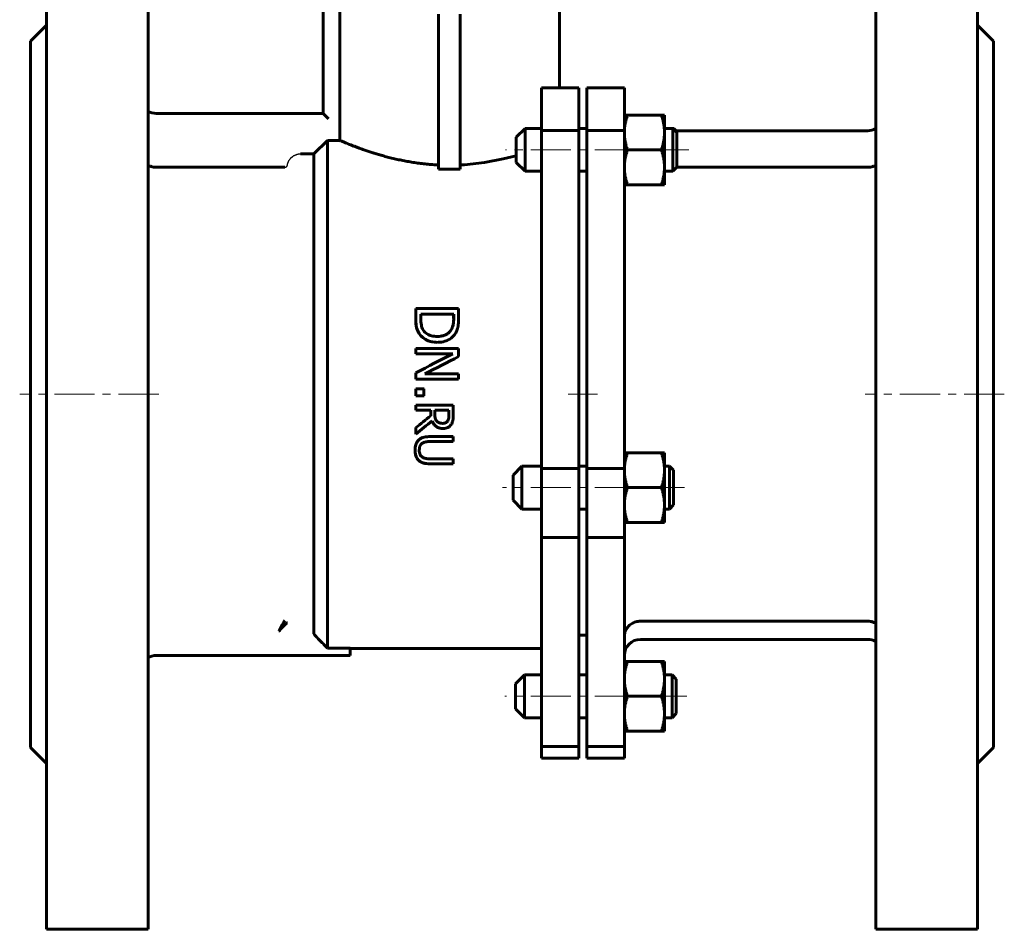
# Model space of a CAD drawing. Header units: millimetres. Extents: x -211 to 213, y -129 to 129.
# Tile 2 of 3: x 29 to 213, y -129 to 41. Entities that reach past the tile are written whole.
import ezdxf

# ---------------------------------------------------------------- set-up
doc = ezdxf.new("R2010")
doc.units = ezdxf.units.MM
for name, pattern in [('K5LT-1', [0]), ('K5LT_AXLED', [12, 7.5, -1.5, 1.5, -1.5]), ('K5LT_BASIC', [0])]:
    doc.linetypes.add(name, pattern=pattern)
doc.layers.add('Системный слой (1)', color=7, linetype='Continuous', true_color=0x6c6c6c)

# ---------------------------------------------------------------- blocks, each defined once
blk = doc.blocks.new('U0')
at = {"layer": 'Системный слой (1)', "color": 143, "linetype": 'K5LT_BASIC', "lineweight": 60, "true_color": 0x33acca}
for p, q in [((107.4, -18.19), (108.01, -18.15)), ((108.01, -18.15), (108.8, -17.96)), ((108.8, -17.96), (108.82, -17.95)), ((108.82, -17.95), (108.84, -17.94)), ((108.84, -17.94), (108.89, -17.92)), ((108.89, -17.92), (108.97, -17.89)), ((108.97, -17.89), (109.13, -17.8)), ((109.13, -17.8), (109.43, -17.61)), ((109.43, -17.61), (109.51, -17.54)), ((109.51, -17.54), (109.52, -17.53)), ((109.52, -17.53), (109.54, -17.51)), ((109.54, -17.51), (109.59, -17.47)), ((109.59, -17.47), (109.68, -17.38)), ((109.68, -17.38), (109.84, -17.19)), ((109.84, -17.19), (109.99, -16.98))]:
    blk.add_line(p, q, dxfattribs=at)
blk = doc.blocks.new('U1')
at = {"layer": 'Системный слой (1)', "color": 143, "linetype": 'K5LT_BASIC', "lineweight": 60, "true_color": 0x33acca}
for p, q in [((108.42, -34.44), (108.73, -34.41)), ((108.73, -34.41), (108.86, -34.37)), ((108.86, -34.37), (108.87, -34.37)), ((108.87, -34.37), (108.88, -34.37)), ((108.88, -34.37), (108.9, -34.36)), ((108.9, -34.36), (108.92, -34.35)), ((108.92, -34.35), (108.92, -34.35)), ((108.92, -34.35), (108.92, -34.35)), ((108.92, -34.35), (108.93, -34.35)), ((108.93, -34.35), (108.94, -34.34)), ((108.94, -34.34), (108.95, -34.33)), ((108.95, -34.33), (108.96, -34.33)), ((108.96, -34.33), (108.96, -34.33)), ((108.96, -34.33), (108.96, -34.33)), ((108.96, -34.33), (108.97, -34.33)), ((108.97, -34.33), (108.98, -34.32)), ((108.98, -34.32), (109, -34.31)), ((109, -34.31), (109.04, -34.29)), ((109.04, -34.29), (109.05, -34.28)), ((109.04, -34.29), (109.04, -34.29)), ((109.04, -34.29), (109.04, -34.29)), ((109.05, -34.28), (109.06, -34.28)), ((109.06, -34.28), (109.09, -34.26)), ((109.09, -34.26), (109.12, -34.24)), ((109.12, -34.24), (109.12, -34.23)), ((109.12, -34.23), (109.13, -34.23)), ((109.12, -34.24), (109.12, -34.24)), ((109.13, -34.23), (109.14, -34.22)), ((109.14, -34.22), (109.16, -34.21)), ((109.16, -34.21), (109.16, -34.2)), ((109.16, -34.2), (109.17, -34.2)), ((109.17, -34.2), (109.18, -34.19)), ((109.18, -34.19), (109.2, -34.17)), ((109.2, -34.17), (109.24, -34.13)), ((109.24, -34.13), (109.31, -34.05)), ((109.31, -34.05), (109.35, -34))]:
    blk.add_line(p, q, dxfattribs=at)
blk = doc.blocks.new('U2')
at = {"layer": 'Системный слой (1)', "color": 143, "linetype": 'K5LT_BASIC', "lineweight": 60, "true_color": 0x33acca}
for p, q in [((106.51, -34.15), (106.44, -33.96)), ((106.59, -34.31), (106.51, -34.15)), ((106.64, -34.38), (106.59, -34.31)), ((106.66, -34.42), (106.64, -34.38)), ((106.67, -34.44), (106.66, -34.42)), ((106.68, -34.45), (106.67, -34.44)), ((106.7, -34.49), (106.68, -34.45)), ((106.85, -34.69), (106.7, -34.49)), ((106.94, -34.78), (106.85, -34.69)), ((106.98, -34.83), (106.94, -34.78)), ((107, -34.85), (106.98, -34.83)), ((107.02, -34.86), (107, -34.85)), ((107.03, -34.87), (107.02, -34.86)), ((107.37, -35.13), (107.03, -34.87)), ((107.52, -35.21), (107.37, -35.13)), ((107.58, -35.24), (107.52, -35.21)), ((107.61, -35.25), (107.58, -35.24)), ((107.62, -35.25), (107.61, -35.25)), ((107.92, -35.35), (107.62, -35.25)), ((108.49, -35.41), (107.92, -35.35))]:
    blk.add_line(p, q, dxfattribs=at)
blk = doc.blocks.new('U3')
at = {"layer": 'Системный слой (1)', "color": 143, "linetype": 'K5LT_BASIC', "lineweight": 60, "true_color": 0x33acca}
for p, q in [((119.71, 14.97), (116.21, 14.3)), ((122.16, 15.59), (119.71, 14.97)), ((112.5, 13.9), (111.66, 13.85)), ((116.21, 14.3), (112.5, 13.9))]:
    blk.add_line(p, q, dxfattribs=at)
blk = doc.blocks.new('U11')
at = {"layer": 'Системный слой (1)', "color": 143, "linetype": 'K5LT_BASIC', "lineweight": 60, "true_color": 0x33acca}
for p, q in [((123.81, 12.67), (126.86, 12.67)), ((133.86, 12.67), (135.36, 12.67))]:
    blk.add_line(p, q, dxfattribs=at)
blk = doc.blocks.new('U12')
at = {"layer": 'Системный слой (1)', "color": 143, "linetype": 'K5LT_BASIC', "lineweight": 60, "true_color": 0x33acca}
for p, q in [((152.16, 16.67), (152.16, 19.91)), ((152.16, 13.44), (152.16, 16.67))]:
    blk.add_line(p, q, dxfattribs=at)
blk = doc.blocks.new('U13')
at = {"layer": 'Системный слой (1)', "color": 143, "linetype": 'K5LT_BASIC', "lineweight": 60, "true_color": 0x33acca}
for p, q in [((123.81, 20.67), (126.86, 20.67)), ((133.86, 20.67), (135.36, 20.67))]:
    blk.add_line(p, q, dxfattribs=at)
blk = doc.blocks.new('U16')
at = {"layer": 'Системный слой (1)', "color": 143, "linetype": 'K5LT_BASIC', "lineweight": 60, "true_color": 0x33acca}
for p, q in [((123.69, -89.45), (126.86, -89.45)), ((133.86, -89.45), (135.36, -89.45))]:
    blk.add_line(p, q, dxfattribs=at)
blk = doc.blocks.new('U17')
at = {"layer": 'Системный слой (1)', "color": 143, "linetype": 'K5LT_BASIC', "lineweight": 60, "true_color": 0x33acca}
for p, q in [((152.04, -84.46), (152.04, -82.22)), ((152.04, -88.69), (152.04, -84.46))]:
    blk.add_line(p, q, dxfattribs=at)
blk = doc.blocks.new('U18')
at = {"layer": 'Системный слой (1)', "color": 143, "linetype": 'K5LT_BASIC', "lineweight": 60, "true_color": 0x33acca}
for p, q in [((123.69, -81.45), (126.86, -81.45)), ((133.86, -81.45), (135.36, -81.45))]:
    blk.add_line(p, q, dxfattribs=at)
blk = doc.blocks.new('U22')
at = {"layer": 'Системный слой (1)', "color": 143, "linetype": 'K5LT_BASIC', "lineweight": 60, "true_color": 0x33acca}
for p, q in [((123.22, -42.45), (126.86, -42.45)), ((133.86, -42.45), (135.36, -42.45))]:
    blk.add_line(p, q, dxfattribs=at)
blk = doc.blocks.new('U23')
at = {"layer": 'Системный слой (1)', "color": 143, "linetype": 'K5LT_BASIC', "lineweight": 60, "true_color": 0x33acca}
for p, q in [((123.22, -50.45), (126.86, -50.45)), ((133.86, -50.45), (135.36, -50.45))]:
    blk.add_line(p, q, dxfattribs=at)
blk = doc.blocks.new('U24')
at = {"layer": 'Системный слой (1)', "color": 143, "linetype": 'K5LT_BASIC', "lineweight": 60, "true_color": 0x33acca}
for p, q in [((151.57, -45.93), (151.57, -43.21)), ((151.57, -49.68), (151.57, -45.93))]:
    blk.add_line(p, q, dxfattribs=at)

msp = doc.modelspace()

# ---------------------------------------------------------------- linework, layer by layer
at = {"layer": 'Системный слой (1)', "color": 143, "linetype": 'K5LT_BASIC', "lineweight": 60, "true_color": 0x33acca}
for p, q in [((86.07, 78.36), (86.07, 23.5)), ((34.36, 71), (34.36, -129)), ((53.36, 71), (53.36, -129)), ((189.36, 71), (189.36, -129)), ((208.36, 71), (208.36, -129)), ((89.22, 63.36), (89.22, 18.43)), ((130.26, 28.24), (130.26, 63.36)), ((107.66, 13.05), (107.66, 42.01)), ((111.66, 13.05), (111.66, 42.01)), ((31.36, 37), (34.36, 40)), ((211.36, 37), (208.36, 40)), ((31.36, 37), (31.36, -95)), ((211.36, 37), (211.36, -95)), ((126.86, 28.24), (133.86, 28.24)), ((126.86, 28.24), (126.86, 20.27)), ((133.86, 28.24), (133.86, 20.27)), ((135.36, 20.27), (135.36, 28.24)), ((142.36, 28.24), (135.36, 28.24)), ((142.36, 20.27), (142.36, 28.24)), ((86.07, 23.5), (54.86, 23.5)), ((87.07, 22.5), (86.07, 23.5)), ((142.36, 23.17), (142.95, 23.17)), ((149.28, 23.17), (142.95, 23.17)), ((149.28, 23.17), (149.86, 23.17)), ((149.86, 23.17), (149.86, 19.92)), ((122.16, 19.02), (123.81, 20.67)), ((123.81, 16.67), (123.81, 20.67)), ((126.86, 20.27), (126.86, -42.89)), ((126.86, 20.27), (133.86, 20.27)), ((133.86, 20.27), (133.86, -42.89)), ((135.36, -42.89), (135.36, 20.27)), ((142.36, 20.27), (135.36, 20.27)), ((142.36, -42.89), (142.36, 20.27)), ((149.86, 20.67), (151.39, 20.67)), ((151.39, 20.67), (151.61, 20.67)), ((151.39, 20.67), (151.39, 16.67)), ((152.16, 19.91), (151.39, 20.67)), ((151.61, 20.67), (151.61, 20.45)), ((152.05, 20.24), (151.61, 20.67)), ((84.36, 15.93), (86.86, 18.43)), ((86.86, 18.43), (86.86, -76.43)), ((89.22, 18.43), (86.86, 18.43)), ((122.16, 19.02), (122.16, 16.67)), ((149.86, 19.92), (149.86, 13.42)), ((187.86, 20.24), (151.83, 20.24)), ((122.16, 16.67), (122.16, 14.32)), ((123.81, 12.67), (123.81, 16.67)), ((149.28, 16.67), (142.95, 16.67)), ((151.39, 16.67), (151.39, 12.67)), ((84.36, 15.93), (81.86, 15.93)), ((84.36, 15.93), (84.36, -73.79)), ((78.91, 13.43), (54.86, 13.43)), ((111.66, 13.05), (107.66, 13.05)), ((122.16, 14.32), (123.81, 12.67)), ((149.86, 13.42), (149.86, 10.17)), ((152.16, 13.44), (151.39, 12.67)), ((187.86, 13.43), (152.14, 13.43)), ((149.86, 12.67), (151.39, 12.67)), ((142.95, 10.17), (142.36, 10.17)), ((149.28, 10.17), (142.95, 10.17)), ((149.86, 10.17), (149.28, 10.17)), ((103.39, -12.99), (103.39, -12.99)), ((111.39, -12.99), (103.39, -12.99)), ((104.31, -14.06), (110.47, -14.06)), ((104.03, -17.67), (104.03, -17.67)), ((109.99, -16.98), (109.99, -16.98)), ((111.39, -20.45), (103.39, -20.45)), ((103.39, -20.45), (103.39, -20.45)), ((103.39, -21.45), (110.29, -21.45)), ((103.39, -21.45), (103.39, -21.45)), ((103.39, -24.99), (103.39, -24.99)), ((111.39, -25.19), (105.06, -25.19)), ((103.39, -26.18), (111.39, -26.18)), ((103.39, -26.18), (103.39, -26.18)), ((103.39, -28.01), (103.39, -28.01)), ((104.92, -28.01), (103.39, -28.01)), ((103.39, -29.29), (104.92, -29.29)), ((103.39, -29.29), (103.39, -29.29)), ((103.39, -31.03), (103.39, -31.03)), ((110.39, -31.03), (103.39, -31.03)), ((103.39, -31.96), (103.39, -31.96)), ((103.39, -31.96), (106.18, -31.96)), ((106.18, -33.03), (106.18, -33.03)), ((106.95, -31.96), (109.59, -31.96)), ((109.35, -34), (109.35, -34)), ((103.39, -35.24), (103.39, -35.24)), ((103.39, -36.45), (103.39, -36.45)), ((103.89, -37.59), (103.89, -37.59)), ((110.39, -36.92), (106.02, -36.92)), ((106.02, -37.85), (110.39, -37.85)), ((142.36, -39.95), (142.95, -39.95)), ((149.28, -39.95), (142.95, -39.95)), ((149.28, -39.95), (149.86, -39.95)), ((149.86, -39.95), (149.86, -43.2)), ((103.89, -41.32), (103.89, -41.32)), ((110.39, -41.05), (106, -41.05)), ((106.02, -41.98), (110.39, -41.98)), ((121.57, -44.1), (123.22, -42.45)), ((121.57, -44.1), (121.57, -46.07)), ((123.22, -45.81), (123.22, -42.45)), ((126.86, -42.89), (133.86, -42.89)), ((126.86, -42.89), (126.86, -55.79)), ((133.86, -42.89), (133.86, -55.79)), ((142.36, -42.89), (135.36, -42.89)), ((135.36, -55.79), (135.36, -42.89)), ((142.36, -55.79), (142.36, -42.89)), ((149.86, -42.45), (150.81, -42.45)), ((149.86, -43.2), (149.86, -49.7)), ((151.57, -43.21), (150.81, -42.45)), ((150.81, -42.45), (150.81, -45.81)), ((123.22, -50.45), (123.22, -45.81)), ((150.81, -45.81), (150.81, -50.45)), ((121.57, -46.07), (121.57, -48.8)), ((149.28, -46.45), (142.95, -46.45)), ((121.57, -48.8), (123.22, -50.45)), ((151.57, -49.68), (150.81, -50.45)), ((149.86, -49.7), (149.86, -52.95)), ((149.86, -50.45), (150.81, -50.45)), ((142.95, -52.95), (142.36, -52.95)), ((149.28, -52.95), (142.95, -52.95)), ((149.86, -52.95), (149.28, -52.95)), ((126.86, -55.79), (126.86, -94.82)), ((126.86, -55.79), (133.86, -55.79)), ((133.86, -55.79), (133.86, -94.82)), ((135.36, -94.82), (135.36, -55.79)), ((142.36, -55.79), (135.36, -55.79)), ((142.36, -94.82), (142.36, -55.79)), ((145.36, -71.43), (187.86, -71.43)), ((133.86, -74), (135.36, -74)), ((145.36, -74.81), (187.86, -74.81)), ((86.86, -76.43), (86.22, -75.78)), ((86.86, -76.43), (91.11, -76.43)), ((91.11, -76.43), (91.11, -76.82)), ((91.11, -76.5), (126.86, -76.5)), ((91.11, -77.82), (91.11, -76.82)), ((54.86, -77.82), (91.11, -77.82)), ((142.36, -78.95), (142.95, -78.95)), ((149.28, -78.95), (142.95, -78.95)), ((149.28, -78.95), (149.86, -78.95)), ((149.86, -78.95), (149.86, -82.2)), ((122.04, -83.1), (123.69, -81.45)), ((123.69, -84.22), (123.69, -81.45)), ((149.86, -81.45), (151.27, -81.45)), ((149.86, -82.2), (149.86, -88.7)), ((152.04, -82.22), (151.27, -81.45)), ((151.27, -81.45), (151.27, -84.22)), ((122.04, -83.1), (122.04, -84.73)), ((123.69, -89.45), (123.69, -84.22)), ((151.27, -84.22), (151.27, -89.45)), ((122.04, -84.73), (122.04, -87.8)), ((149.28, -85.45), (142.95, -85.45)), ((122.04, -87.8), (123.69, -89.45)), ((149.86, -88.7), (149.86, -91.95)), ((149.86, -89.45), (151.27, -89.45)), ((152.04, -88.69), (151.27, -89.45)), ((142.95, -91.95), (142.36, -91.95)), ((149.28, -91.95), (142.95, -91.95)), ((149.86, -91.95), (149.28, -91.95)), ((31.36, -95), (34.36, -98)), ((126.86, -94.82), (126.86, -97.03)), ((126.86, -94.82), (133.86, -94.82)), ((133.86, -94.82), (133.86, -97.03)), ((142.36, -94.82), (135.36, -94.82)), ((135.36, -97.03), (135.36, -94.82)), ((142.36, -97.03), (142.36, -94.82)), ((211.36, -95), (208.36, -98)), ((126.86, -97.03), (133.86, -97.03)), ((142.36, -97.03), (135.36, -97.03)), ((34.36, -129), (53.36, -129)), ((208.36, -129), (189.36, -129))]:
    msp.add_line(p, q, dxfattribs=at)
at = {"layer": 'Системный слой (1)', "color": 30, "linetype": 'K5LT_AXLED', "lineweight": 18, "true_color": 0xff8000}
for p, q in [((144.36, 16.67), (120.16, 16.67)), ((154.38, 16.67), (147.86, 16.67)), ((55.36, -29), (29.36, -29)), ((137.36, -29), (131.86, -29)), ((213.36, -29), (187.36, -29)), ((144.36, -46.45), (119.57, -46.45)), ((153.57, -46.45), (147.86, -46.45)), ((144.36, -85.45), (120.04, -85.45)), ((154.04, -85.45), (147.86, -85.45))]:
    msp.add_line(p, q, dxfattribs=at)
at = {"layer": 'Системный слой (1)', "color": 143, "linetype": 'K5LT_BASIC', "lineweight": 60, "true_color": 0x33acca}
for centre, start, end in [((54.86, 26.5), 240, 270), ((187.86, 23.24), 270, 300), ((145.36, -77.81), 90, 180), ((187.86, -77.81), 60, 90), ((54.86, -80.82), 90, 120)]:
    msp.add_arc(centre, 3, start, end, dxfattribs=at)
for centre, major_axis, ratio, start_param, end_param in [((103.3, -29), (0, 47.5), 0.001819, -1.26795, -1.227068), ((103.3, -29), (0, 48.5), 0.001819, -1.274386, -1.234439), ((104.22, -29), (0, 48.5), 0.001819, -1.275085, -1.25757), ((110.38, -29), (0, 47.5), 0.001819, -1.268665, -1.250744), ((110.38, -29), (0, 48.5), 0.001819, -1.275085, -1.25757), ((111.3, -29), (0, 48.5), 0.001819, -1.273967, -1.234439), ((103.3, -29), (0, 47.5), 0.001819, -1.411094, -1.389905), ((103.3, -29), (0, 48.5), 0.001819, -1.414414, -1.393674), ((95.48, -29), (94.51, 48.5), 0.000379, -1.4872, -1.413675), ((95.48, -29), (92.56, 47.5), 0.000379, -1.485452, -1.410355), ((97.47, -29), (95.34, 48.5), 0.000374, -1.491361, -1.424495), ((111.3, -29), (0, 48.5), 0.001819, -1.425231, -1.393674), ((103.3, -29), (0, 47.5), 0.001819, -1.51137, -1.486191), ((103.3, -29), (0, 48.5), 0.001819, -1.512597, -1.487939), ((111.3, -29), (0, 48.5), 0.001819, -1.512597, -1.492097), ((103.3, -29), (0, 47.5), 0.001819, 4.706268, 4.733294), ((103.3, -29), (0, 48.5), 0.001819, 4.706394, 4.732862), ((104.83, -29), (0, 48.5), 0.001819, 4.706394, 4.732862), ((103.3, -29), (0, 47.5), 0.001819, 4.650013, 4.669626), ((103.3, -29), (0, 48.5), 0.001819, 4.651301, 4.670509), ((110.3, -29), (0, 48.5), 0.001819, 4.633245, 4.670509), ((111.16, -29), (61.06, 48.5), 0.000704, 4.584264, 4.630141), ((111.16, -29), (59.8, 47.5), 0.000704, 4.581533, 4.628387), ((106.09, -29), (0, 48.5), 0.001819, 4.629255, 4.651301), ((106.09, -29), (0, 47.5), 0.001819, 4.6275, 4.650013), ((106.87, -29), (0, 48.5), 0.001819, 4.634418, 4.651301), ((109.5, -29), (0, 47.5), 0.001819, 4.630496, 4.650013), ((109.5, -29), (0, 48.5), 0.001819, 4.632189, 4.651301), ((112.41, -29), (59.33, 48.5), 0.000729, 4.559105, 4.610882), ((103.3, -29), (0, 47.5), 0.001819, 4.55494, 4.580646), ((103.3, -29), (0, 48.5), 0.001819, 4.558213, 4.583378), ((110.3, -29), (0, 48.5), 0.001819, 4.528906, 4.548381), ((110.3, -29), (0, 48.5), 0.001819, 4.441363, 4.461218)]:
    msp.add_ellipse(centre, major_axis=major_axis, ratio=ratio, start_param=start_param, end_param=end_param, dxfattribs=at)
for points in [[(142.95, 23.17), (142.36, 21.43), (142.36, 19.92)], [(149.86, 19.92), (149.86, 21.43), (149.28, 23.17)], [(142.36, 19.92), (142.36, 18.41), (142.95, 16.67)], [(149.28, 16.67), (149.86, 18.41), (149.86, 19.92)], [(142.95, 16.67), (142.36, 14.93), (142.36, 13.42)], [(149.86, 13.42), (149.86, 14.93), (149.28, 16.67)], [(142.36, 13.42), (142.36, 11.91), (142.95, 10.17)], [(149.28, 10.17), (149.86, 11.91), (149.86, 13.42)], [(142.95, -39.95), (142.36, -41.69), (142.36, -43.2)], [(149.86, -43.2), (149.86, -41.69), (149.28, -39.95)], [(142.36, -43.2), (142.36, -44.7), (142.95, -46.45)], [(149.28, -46.45), (149.86, -44.7), (149.86, -43.2)], [(142.95, -46.45), (142.36, -48.19), (142.36, -49.7)], [(149.86, -49.7), (149.86, -48.19), (149.28, -46.45)], [(142.36, -49.7), (142.36, -51.2), (142.95, -52.95)], [(149.28, -52.95), (149.86, -51.2), (149.86, -49.7)], [(142.95, -78.95), (142.36, -80.7), (142.36, -82.2)], [(149.86, -82.2), (149.86, -80.7), (149.28, -78.95)], [(142.36, -82.2), (142.36, -83.71), (142.95, -85.45)], [(149.28, -85.45), (149.86, -83.71), (149.86, -82.2)], [(142.95, -85.45), (142.36, -87.2), (142.36, -88.7)], [(149.86, -88.7), (149.86, -87.2), (149.28, -85.45)], [(142.36, -88.7), (142.36, -90.21), (142.95, -91.95)], [(149.28, -91.95), (149.86, -90.21), (149.86, -88.7)]]:
    msp.add_rational_spline(points, [1, 1.0379548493, 1], degree=2, dxfattribs=at)
for points, knots in [([(107.66, 13.85), (107.29, 13.87), (106.53, 13.91), (105.4, 14.01), (104.27, 14.14), (103.15, 14.29), (102.05, 14.47), (100.97, 14.67), (99.9, 14.9), (98.86, 15.14), (97.86, 15.4), (96.91, 15.66), (96.02, 15.92), (95.19, 16.18), (94.42, 16.43), (93.69, 16.69), (92.99, 16.93), (92.45, 17.13), (91.95, 17.32), (91.5, 17.5), (91.02, 17.68), (90.68, 17.82), (90.34, 17.96), (90.02, 18.09), (89.69, 18.23), (89.41, 18.35), (89.28, 18.41), (89.22, 18.43)], [0, 0, 0, 0, 1.145887, 2.296061, 3.449575, 4.604329, 5.759082, 6.923373, 8.104951, 9.311368, 10.535855, 11.760135, 12.961403, 14.123612, 15.270396, 16.434355, 17.607756, 18.771706, 19.34772, 20.461201, 21.515172, 22.49607, 22.956802, 24.249165, 25.363671, 26.582246, 28, 28, 28, 28]), ([(53.36, 13.8), (53.47, 13.75), (53.65, 13.66), (53.99, 13.54), (54.27, 13.48), (54.54, 13.44), (54.71, 13.43), (54.83, 13.43), (54.86, 13.43)], [0, 0, 0, 0, 2.146967, 3.762094, 6.140241, 7.078089, 8.418784, 9, 9, 9, 9]), ([(189.36, 13.8), (189.26, 13.75), (189.07, 13.66), (188.74, 13.54), (188.46, 13.48), (188.19, 13.44), (188.02, 13.43), (187.9, 13.43), (187.86, 13.43)], [0, 0, 0, 0, 2.146967, 3.762094, 6.140241, 7.078089, 8.418784, 9, 9, 9, 9]), ([(104.03, -17.67), (103.81, -17.32), (103.64, -16.95), (103.43, -16.1), (103.39, -15.5), (103.39, -14.83)], [0, 0, 0, 0, 0.12502, 0.12502, 0.2732088, 0.2732088, 0.2732088, 0.2732088]), ([(103.39, -14.83), (103.39, -15.3), (103.41, -15.81), (103.53, -16.53), (103.62, -16.91), (103.91, -17.47), (103.97, -17.57), (104.03, -17.67)], [-0.4721887, -0.4721887, -0.4721887, -0.4721887, -0.1943564, -0.1943564, -0.0356506, -0.0356506, 0, 0, 0, 0]), ([(104.84, -17.08), (104.56, -16.67), (104.46, -16.29), (104.34, -15.71), (104.31, -15.27), (104.31, -14.87)], [-0.1849633, -0.1849633, -0.1849633, -0.1849633, -0.12768, -0.12768, 0, 0, 0, 0]), ([(110.47, -14.87), (110.47, -14.97), (110.47, -15.07), (110.46, -15.26), (110.45, -15.35), (110.44, -15.56), (110.43, -15.67), (110.4, -15.82), (110.39, -15.87), (110.38, -15.96), (110.37, -15.99), (110.36, -16.04), (110.36, -16.06), (110.35, -16.07), (110.35, -16.07), (110.28, -16.39), (110.16, -16.69), (109.99, -16.98)], [-0.1632769, -0.1632769, -0.1632769, -0.1632769, -0.1534973, -0.1534973, -0.1424395, -0.1424395, -0.1256755, -0.1256755, -0.1153906, -0.1153906, -0.106544, -0.106544, -0.1022521, -0.1022521, -0.1017691, -0.1017691, 0, 0, 0, 0]), ([(109.99, -16.98), (110.14, -16.72), (110.26, -16.44), (110.34, -16.12), (110.35, -16.09), (110.36, -16.03), (110.37, -15.99), (110.39, -15.87), (110.41, -15.79), (110.43, -15.62), (110.44, -15.54), (110.45, -15.37), (110.46, -15.28), (110.46, -15.09), (110.47, -15), (110.47, -14.89), (110.47, -14.88), (110.47, -14.87)], [0, 0, 0, 0, 0.0944451, 0.0944451, 0.1016313, 0.1016313, 0.112343, 0.112343, 0.1270166, 0.1270166, 0.1393616, 0.1393616, 0.1503263, 0.1503263, 0.1599453, 0.1599453, 0.1612911, 0.1612911, 0.1612911, 0.1612911]), ([(110.75, -17.68), (110.88, -17.48), (110.99, -17.27), (111.11, -16.95), (111.15, -16.84), (111.19, -16.69), (111.21, -16.64), (111.24, -16.53), (111.25, -16.47), (111.28, -16.33), (111.29, -16.25), (111.33, -16.02), (111.34, -15.87), (111.37, -15.58), (111.37, -15.46), (111.38, -15.21), (111.39, -15.08), (111.39, -14.9), (111.39, -14.86), (111.39, -14.81)], [-0.5819598, -0.5819598, -0.5819598, -0.5819598, -0.3833243, -0.3833243, -0.2869445, -0.2869445, -0.2451153, -0.2451153, -0.2046925, -0.2046925, -0.159465, -0.159465, -0.0949675, -0.0949675, -0.054095, -0.054095, -0.0140695, -0.0140695, 0, 0, 0, 0]), ([(107.38, -19.3), (106.8, -19.3), (106.23, -19.21), (105.37, -18.86), (105.02, -18.66), (104.45, -18.2), (104.22, -17.95), (104.03, -17.67)], [0, 0, 0, 0, 0.1745197, 0.1745197, 0.280949, 0.280949, 0.3734279, 0.3734279, 0.3734279, 0.3734279]), ([(104.03, -17.67), (104.19, -17.9), (104.37, -18.11), (104.8, -18.49), (105.04, -18.66), (105.66, -18.99), (106.16, -19.2), (107.03, -19.29), (107.21, -19.3), (107.38, -19.3)], [-0.553536, -0.553536, -0.553536, -0.553536, -0.4097228, -0.4097228, -0.2607688, -0.2607688, -0.0533762, -0.0533762, 0, 0, 0, 0]), ([(107.4, -18.19), (107.04, -18.19), (106.66, -18.16), (106.09, -18.02), (105.79, -17.92), (105.23, -17.55), (105.01, -17.33), (104.84, -17.08)], [-0.3712042, -0.3712042, -0.3712042, -0.3712042, -0.2032048, -0.2032048, -0.0947274, -0.0947274, 0, 0, 0, 0]), ([(107.38, -19.3), (107.75, -19.3), (108.13, -19.27), (108.94, -19.09), (109.25, -18.95), (109.83, -18.65), (110.19, -18.38), (110.58, -17.93), (110.67, -17.81), (110.75, -17.68)], [-0.2942298, -0.2942298, -0.2942298, -0.2942298, -0.2447815, -0.2447815, -0.1834018, -0.1834018, -0.0461088, -0.0461088, 0, 0, 0, 0]), ([(109.99, -16.98), (109.86, -17.2), (109.69, -17.39), (109.29, -17.73), (109.06, -17.86), (108.37, -18.13), (107.88, -18.19), (107.4, -18.19)], [-0.302232, -0.302232, -0.302232, -0.302232, -0.2235324, -0.2235324, -0.1440995, -0.1440995, 0, 0, 0, 0]), ([(107.32, -34.04), (107.24, -33.97), (107.18, -33.89), (107.06, -33.67), (107.04, -33.55), (106.97, -33.27), (106.95, -33.02), (106.95, -32.78)], [-0.09748, -0.09748, -0.09748, -0.09748, -0.08719308, -0.08719308, -0.07239466, -0.07239466, 0, 0, 0, 0]), ([(109.59, -32.89), (109.59, -32.96), (109.59, -33.03), (109.58, -33.2), (109.57, -33.29), (109.56, -33.4), (109.55, -33.43), (109.54, -33.49), (109.54, -33.51), (109.53, -33.55), (109.53, -33.56), (109.49, -33.72), (109.43, -33.87), (109.35, -34)], [-0.08170042, -0.08170042, -0.08170042, -0.08170042, -0.07446583, -0.07446583, -0.06238932, -0.06238932, -0.05584586, -0.05584586, -0.05031282, -0.05031282, -0.0468075, -0.0468075, 0, 0, 0, 0]), ([(109.35, -34), (109.43, -33.87), (109.49, -33.72), (109.53, -33.56), (109.53, -33.55), (109.54, -33.51), (109.54, -33.48), (109.55, -33.42), (109.56, -33.38), (109.57, -33.27), (109.57, -33.21), (109.58, -33.07), (109.58, -33.01), (109.58, -32.92), (109.58, -32.9), (109.58, -32.89)], [0, 0, 0, 0, 0.04679177, 0.04679177, 0.05031856, 0.05031856, 0.05660277, 0.05660277, 0.06402163, 0.06402163, 0.07287549, 0.07287549, 0.08015716, 0.08015716, 0.08172936, 0.08172936, 0.08172936, 0.08172936]), ([(110.02, -34.62), (110.12, -34.46), (110.2, -34.29), (110.27, -34.1), (110.27, -34.08), (110.28, -34.04), (110.29, -34.01), (110.3, -33.96), (110.31, -33.94), (110.32, -33.89), (110.32, -33.86), (110.33, -33.81), (110.34, -33.78), (110.35, -33.7), (110.35, -33.67), (110.36, -33.61), (110.36, -33.59), (110.37, -33.45), (110.38, -33.32), (110.39, -33.17), (110.39, -33.15), (110.39, -33.03), (110.39, -32.93), (110.39, -32.83)], [-0.3174054, -0.3174054, -0.3174054, -0.3174054, -0.1620285, -0.1620285, -0.1467322, -0.1467322, -0.1316469, -0.1316469, -0.116866, -0.116866, -0.1066413, -0.1066413, -0.092738, -0.092738, -0.0790544, -0.0790544, -0.0736339, -0.0736339, -0.0361331, -0.0361331, -0.0292639, -0.0292639, 0, 0, 0, 0]), ([(106.44, -33.96), (106.54, -34.22), (106.67, -34.46), (106.97, -34.82), (107.14, -34.99), (107.61, -35.27), (107.86, -35.35), (108.24, -35.4), (108.37, -35.41), (108.49, -35.41)], [-0.3306995, -0.3306995, -0.3306995, -0.3306995, -0.2002988, -0.2002988, -0.1165811, -0.1165811, -0.0371406, -0.0371406, 0, 0, 0, 0]), ([(108.42, -34.44), (108.29, -34.44), (108.15, -34.43), (107.95, -34.39), (107.87, -34.37), (107.8, -34.35), (107.79, -34.35), (107.75, -34.33), (107.72, -34.32), (107.55, -34.24), (107.42, -34.16), (107.32, -34.04)], [-0.1076992, -0.1076992, -0.1076992, -0.1076992, -0.0774301, -0.0774301, -0.0588369, -0.0588369, -0.0562777, -0.0562777, -0.0469645, -0.0469645, 0, 0, 0, 0]), ([(109.35, -34), (109.29, -34.08), (109.23, -34.15), (109.13, -34.23), (109.1, -34.25), (109.05, -34.29), (109.02, -34.3), (108.98, -34.32), (108.97, -34.33), (108.95, -34.34), (108.93, -34.34), (108.8, -34.4), (108.67, -34.42), (108.5, -34.44), (108.46, -34.44), (108.42, -34.44)], [-0.09509613, -0.09509613, -0.09509613, -0.09509613, -0.07476478, -0.07476478, -0.06690061, -0.06690061, -0.05922634, -0.05922634, -0.05576363, -0.05576363, -0.05162359, -0.05162359, -0.01288579, -0.01288579, 0, 0, 0, 0]), ([(108.49, -35.41), (108.65, -35.41), (108.82, -35.4), (109.11, -35.33), (109.25, -35.28), (109.49, -35.16), (109.7, -35.03), (109.94, -34.74), (109.98, -34.68), (110.02, -34.62)], [-0.3385475, -0.3385475, -0.3385475, -0.3385475, -0.2205658, -0.2205658, -0.1158666, -0.1158666, -0.0219667, -0.0219667, 0, 0, 0, 0]), ([(103.89, -37.59), (103.7, -37.78), (103.55, -38.01), (103.36, -38.46), (103.28, -38.75), (103.25, -39.25), (103.24, -39.35), (103.24, -39.45)], [-0.3048358, -0.3048358, -0.3048358, -0.3048358, -0.1538353, -0.1538353, -0.030411, -0.030411, 0, 0, 0, 0]), ([(103.24, -39.45), (103.24, -39.13), (103.27, -38.79), (103.42, -38.31), (103.49, -38.15), (103.66, -37.85), (103.77, -37.71), (103.89, -37.59)], [0, 0, 0, 0, 0.0990212, 0.0990212, 0.1533351, 0.1533351, 0.205954, 0.205954, 0.205954, 0.205954]), ([(106.02, -36.92), (105.36, -36.92), (104.98, -37.01), (104.51, -37.14), (104.29, -37.26), (104.01, -37.47), (103.95, -37.53), (103.89, -37.59)], [-0.1715053, -0.1715053, -0.1715053, -0.1715053, -0.1040645, -0.1040645, -0.0258541, -0.0258541, 0, 0, 0, 0]), ([(103.89, -37.59), (104.07, -37.4), (104.29, -37.25), (104.64, -37.1), (104.85, -37.03), (105.46, -36.93), (105.75, -36.92), (106.02, -36.92)], [0, 0, 0, 0, 0.0797715, 0.0797715, 0.1153399, 0.1153399, 0.1439385, 0.1439385, 0.1439385, 0.1439385]), ([(104.04, -39.45), (104.04, -39.29), (104.05, -39.14), (104.09, -38.93), (104.1, -38.88), (104.13, -38.79), (104.14, -38.75), (104.17, -38.7), (104.17, -38.68), (104.19, -38.64), (104.2, -38.62), (104.27, -38.47), (104.36, -38.35), (104.52, -38.21), (104.56, -38.18), (104.61, -38.15)], [-0.1240924, -0.1240924, -0.1240924, -0.1240924, -0.0946753, -0.0946753, -0.084237, -0.084237, -0.0741196, -0.0741196, -0.0686125, -0.0686125, -0.0628525, -0.0628525, -0.0169163, -0.0169163, 0, 0, 0, 0]), ([(104.61, -38.15), (104.77, -38.05), (104.94, -37.97), (105.31, -37.88), (105.54, -37.86), (105.87, -37.85), (105.95, -37.85), (106.02, -37.85)], [-0.1709981, -0.1709981, -0.1709981, -0.1709981, -0.0973149, -0.0973149, -0.0233511, -0.0233511, 0, 0, 0, 0]), ([(103.24, -39.45), (103.24, -39.76), (103.27, -40.1), (103.45, -40.73), (103.6, -40.97), (103.78, -41.2), (103.84, -41.26), (103.89, -41.32)], [-0.1535357, -0.1535357, -0.1535357, -0.1535357, -0.0917404, -0.0917404, -0.0233117, -0.0233117, 0, 0, 0, 0]), ([(103.89, -41.32), (103.68, -41.11), (103.53, -40.87), (103.35, -40.4), (103.24, -40.05), (103.24, -39.45)], [0, 0, 0, 0, 0.088729, 0.088729, 0.1546034, 0.1546034, 0.1546034, 0.1546034]), ([(104.61, -40.75), (104.53, -40.7), (104.45, -40.63), (104.32, -40.48), (104.26, -40.4), (104.17, -40.2), (104.07, -39.99), (104.04, -39.59), (104.04, -39.52), (104.04, -39.45)], [-0.2977653, -0.2977653, -0.2977653, -0.2977653, -0.2126184, -0.2126184, -0.1245052, -0.1245052, -0.0216306, -0.0216306, 0, 0, 0, 0]), ([(106.02, -41.98), (105.61, -41.98), (105.16, -41.95), (104.68, -41.81), (104.49, -41.76), (104.14, -41.54), (104, -41.44), (103.89, -41.32)], [0, 0, 0, 0, 0.1237124, 0.1237124, 0.1514619, 0.1514619, 0.1709712, 0.1709712, 0.1709712, 0.1709712]), ([(103.89, -41.32), (103.99, -41.42), (104.11, -41.52), (104.36, -41.68), (104.5, -41.75), (104.9, -41.89), (105.24, -41.95), (105.79, -41.98), (105.91, -41.98), (106.02, -41.98)], [-0.3123808, -0.3123808, -0.3123808, -0.3123808, -0.238787, -0.238787, -0.1647261, -0.1647261, -0.0345601, -0.0345601, 0, 0, 0, 0]), ([(106, -41.05), (105.9, -41.05), (105.8, -41.05), (105.61, -41.04), (105.52, -41.04), (105.38, -41.02), (105.33, -41.01), (105.26, -41), (105.23, -41), (105.16, -40.98), (105.12, -40.97), (104.99, -40.94), (104.9, -40.91), (104.78, -40.85), (104.76, -40.84), (104.7, -40.81), (104.65, -40.78), (104.61, -40.75)], [-0.2006159, -0.2006159, -0.2006159, -0.2006159, -0.1528504, -0.1528504, -0.1098087, -0.1098087, -0.0865546, -0.0865546, -0.0735823, -0.0735823, -0.0554383, -0.0554383, -0.0222855, -0.0222855, -0.015841, -0.015841, 0, 0, 0, 0]), ([(78.9, -71.28), (78.89, -71.3), (78.81, -71.42), (78.48, -71.98), (78.1, -72.71), (77.84, -73.27), (77.83, -73.27), (77.83, -73.27)], [-0.2453166, -0.2453166, -0.2453166, -0.2453166, -0.1962533, -0.14719, 0, 0, 0.0006447, 0.0006447, 0.0006447, 0.0006447]), ([(77.83, -73.27), (77.84, -73.27), (77.84, -73.27), (78.22, -72.79), (78.78, -72.2), (79.27, -71.79), (79.37, -71.71), (79.39, -71.7)], [-0.0006447, -0.0006447, -0.0006447, -0.0006447, 0, 0, 0.14719, 0.1962533, 0.2453166, 0.2453166, 0.2453166, 0.2453166]), ([(145.36, -71.43), (145.06, -71.43), (144.77, -71.47), (144.2, -71.63), (143.95, -71.75), (143.42, -72.07), (143.18, -72.29), (142.82, -72.72), (142.69, -72.93), (142.49, -73.36), (142.43, -73.59), (142.39, -73.81)], [0.0001839, 0.0001839, 0.0001839, 0.0001839, 0.0908278, 0.0908278, 0.1832354, 0.1832354, 0.3014529, 0.3014529, 0.4021674, 0.4021674, 0.5020604, 0.5020604, 0.5020604, 0.5020604]), ([(189.36, -71.8), (189.25, -71.74), (189.04, -71.64), (188.7, -71.53), (188.31, -71.45), (188.03, -71.43), (187.86, -71.43)], [0, 0, 0, 0, 1.843863, 3.362152, 4.824451, 7, 7, 7, 7]), ([(84.36, -73.79), (84.36, -73.82), (84.41, -73.89), (84.59, -74.1), (84.72, -74.24), (85.04, -74.59), (85.29, -74.84), (85.76, -75.33), (86, -75.56), (86.22, -75.78)], [0.3569152, 0.3569152, 0.3569152, 0.3569152, 0.4291766, 0.4291766, 0.501438, 0.501438, 0.6076342, 0.6076342, 0.6989181, 0.6989181, 0.6989181, 0.6989181]), ([(142.39, -73.81), (142.37, -73.92), (142.37, -74.04), (142.36, -74.16), (142.36, -74.17), (142.36, -74.17)], [0.34271803, 0.34271803, 0.34271803, 0.34271803, 0.37818985, 0.37818985, 0.37892941, 0.37892941, 0.37892941, 0.37892941])]:
    msp.add_open_spline(points, degree=3, knots=knots, dxfattribs=at)
at = {"layer": 'Системный слой (1)', "color": 7, "linetype": 'K5LT-1'}
for points, knots in [([(79.4, 13.84), (79.4, 13.87), (79.41, 13.91), (79.43, 13.98), (79.44, 14.04), (79.46, 14.1), (79.48, 14.17), (79.5, 14.25), (79.53, 14.32), (79.55, 14.38), (79.57, 14.41), (79.58, 14.45), (79.61, 14.5), (79.64, 14.57), (79.67, 14.63), (79.7, 14.68), (79.75, 14.76), (79.79, 14.82), (79.84, 14.89), (79.87, 14.94), (79.94, 15.02), (80, 15.09), (80.06, 15.16), (80.1, 15.2), (80.14, 15.24), (80.19, 15.28), (80.23, 15.32), (80.28, 15.36), (80.33, 15.4), (80.38, 15.44), (80.43, 15.48), (80.47, 15.5), (80.53, 15.55), (80.59, 15.58), (80.65, 15.62), (80.7, 15.64), (80.75, 15.67), (80.82, 15.7), (80.87, 15.73), (80.92, 15.74), (80.95, 15.76), (80.98, 15.77), (81.02, 15.78), (81.06, 15.8), (81.1, 15.81), (81.15, 15.83), (81.21, 15.84), (81.26, 15.86), (81.31, 15.87), (81.37, 15.88), (81.44, 15.9), (81.51, 15.91), (81.58, 15.91), (81.65, 15.92), (81.74, 15.93), (81.82, 15.93), (81.86, 15.93)], [-0.3308222, -0.3308222, -0.3308222, -0.3308222, -0.3247152, -0.3186082, -0.3125012, -0.3063942, -0.3002872, -0.2941802, -0.2819662, -0.2784441, -0.274922, -0.2716137, -0.2649973, -0.2583809, -0.2517644, -0.245975, -0.2401856, -0.2286069, -0.224111, -0.2173362, -0.2105613, -0.1970117, -0.1905924, -0.184173, -0.178638, -0.173103, -0.167568, -0.162033, -0.1551976, -0.1483621, -0.1447386, -0.1395777, -0.1344168, -0.124095, -0.1199953, -0.1158955, -0.1089915, -0.1020875, -0.0951835, -0.0917315, -0.0882795, -0.0844101, -0.0805407, -0.0766713, -0.0728018, -0.0676426, -0.0624834, -0.0573242, -0.052165, -0.0470058, -0.0418466, -0.0315282, -0.0274233, -0.0233185, -0.0116592, 0, 0, 0, 0]), ([(78.91, 13.43), (78.91, 13.43), (78.93, 13.43), (78.95, 13.43), (78.97, 13.43), (78.99, 13.43), (79, 13.43), (79.01, 13.44), (79.03, 13.44), (79.06, 13.45), (79.07, 13.46), (79.09, 13.46), (79.1, 13.46), (79.11, 13.47), (79.12, 13.47), (79.13, 13.48), (79.13, 13.48), (79.14, 13.49), (79.16, 13.49), (79.17, 13.5), (79.18, 13.51), (79.19, 13.52), (79.21, 13.53), (79.22, 13.54), (79.24, 13.55), (79.25, 13.56), (79.25, 13.57), (79.26, 13.57), (79.27, 13.58), (79.28, 13.59), (79.29, 13.6), (79.29, 13.61), (79.3, 13.62), (79.31, 13.63), (79.31, 13.64), (79.32, 13.65), (79.33, 13.66), (79.34, 13.67), (79.34, 13.68), (79.35, 13.69), (79.35, 13.7), (79.36, 13.72), (79.37, 13.73), (79.37, 13.74), (79.37, 13.74), (79.37, 13.75), (79.38, 13.76), (79.38, 13.76), (79.38, 13.77), (79.38, 13.78), (79.39, 13.79), (79.39, 13.8), (79.39, 13.82), (79.4, 13.83), (79.4, 13.84), (79.4, 13.84)], [0.14822177, 0.14822177, 0.14822177, 0.14822177, 0.15029368, 0.15236559, 0.1544375, 0.15650941, 0.15695378, 0.15739814, 0.15991441, 0.16243068, 0.16466974, 0.16578928, 0.16690881, 0.16784575, 0.1687827, 0.16971964, 0.17065659, 0.17159354, 0.17253048, 0.17440438, 0.17481712, 0.17689264, 0.17896816, 0.18056625, 0.18194691, 0.18332758, 0.18470824, 0.18539858, 0.18608891, 0.18763725, 0.18918559, 0.19021782, 0.19125005, 0.19228228, 0.19331451, 0.19434673, 0.19537896, 0.19744342, 0.19826691, 0.19909041, 0.20045466, 0.20181892, 0.20318317, 0.2038653, 0.20454742, 0.20526228, 0.20597713, 0.20669198, 0.20740683, 0.20835996, 0.2093131, 0.21058196, 0.21185083, 0.21311969, 0.21438856, 0.21438856, 0.21438856, 0.21438856])]:
    msp.add_open_spline(points, degree=3, knots=knots, dxfattribs=at)

# ---------------------------------------------------------------- block references
at = {"layer": 'Системный слой (1)'}
for name in ['U13', 'U12', 'U3', 'U11', 'U0', 'U2', 'U1', 'U22', 'U24', 'U23', 'U18', 'U17', 'U16']:
    msp.add_blockref(name, (0, 0), dxfattribs=at)

doc.saveas('drawing.dxf')
